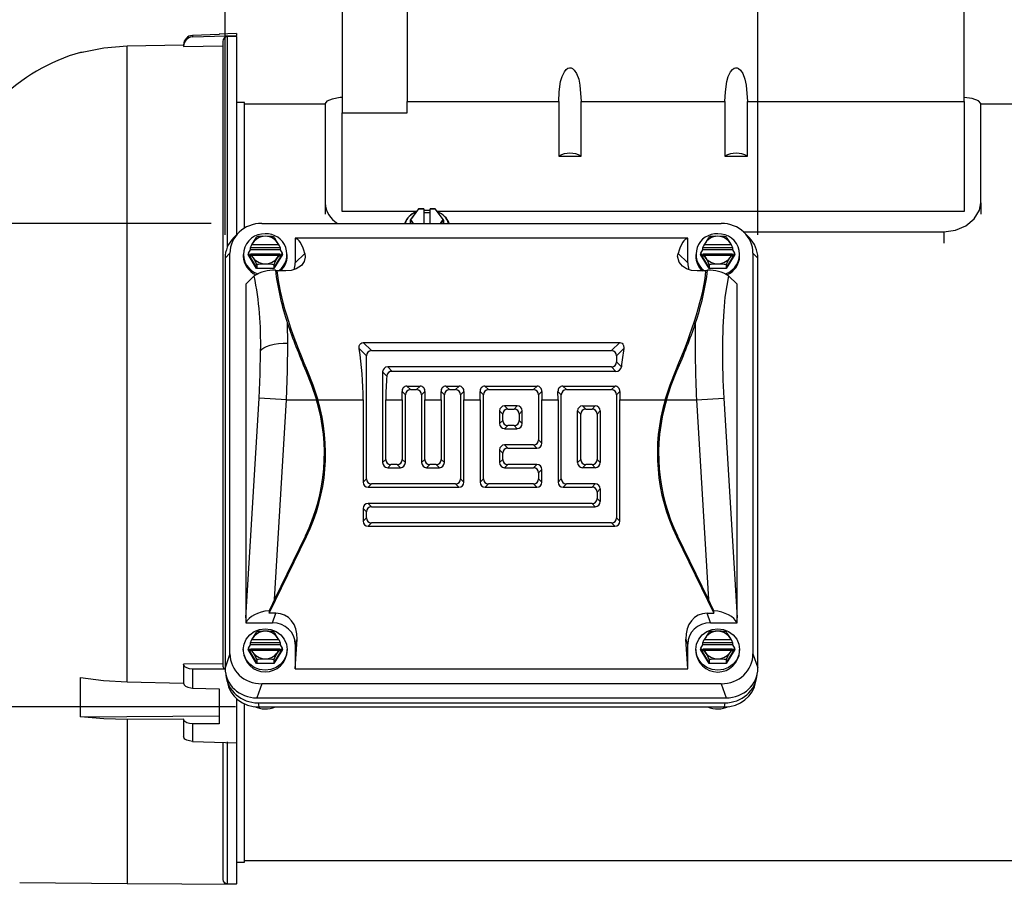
# Model space of a CAD drawing. Header units: inches. Extents: x 0 to 11, y 0 to 8.5.
# Tile 3 of 16: x 1.1 to 3.2, y 2.3 to 4.2. Entities that reach past the tile are written whole.
import ezdxf

# ---------------------------------------------------------------- set-up
doc = ezdxf.new("R2010")
doc.units = ezdxf.units.IN
doc.header["$MEASUREMENT"] = 0
doc.layers.add('DIMENSIONS', color=140, linetype='Continuous', lineweight=25)
doc.styles.add('SLDTEXTSTYLE0', font='TXT', dxfattribs={"width": 0.7})
doc.dimstyles.new('SLDDIMSTYLE0', dxfattribs={"dimtxt": 0.069444, "dimasz": 0.13, "dimexe": 0, "dimexo": 0.0625, "dimgap": 0.017361, "dimtad": 0, "dimtih": 1, "dimtoh": 1, "dimlfac": 4, "dimrnd": 1e-09, "dimzin": 12, "dimdsep": 46, "dimtxsty": 'SLDTEXTSTYLE0', "dimsah": 1, "dimcen": 0.09, "dimadec": 0, "dimazin": 3, "dimtfac": 1, "dimtofl": 0, "dimtmove": 0, "dimatfit": 3, "dimfxl": 0, "dimfrac": 2, "dimtolj": 1, "dimtzin": 12, "dimarcsym": 0})

# ---------------------------------------------------------------- blocks, each defined once
blk = doc.blocks.new('_D')
at = {"layer": 'DIMENSIONS'}
for p, q in [((1.467, 3.7316), (0.5344, 3.7316)), ((0.6594, 3.7316), (0.6594, 3.3426)), ((0.5273, 3.2163), (0.5039, 3.2163)), ((0.5039, 3.2163), (0.5039, 3.1058)), ((0.7914, 3.2163), (0.8148, 3.2163)), ((0.8148, 3.2163), (0.8148, 3.1058)), ((0.5039, 3.1058), (0.5273, 3.1058)), ((0.6594, 2.7012), (0.6594, 3.0903)), ((0.8148, 3.1058), (0.7914, 3.1058)), ((1.519, 2.7012), (0.5344, 2.7012))]:
    blk.add_line(p, q, dxfattribs=at)
for points in [[(0.6594, 3.7316), (0.6394, 3.6016), (0.6794, 3.6016)], [(0.6594, 2.7012), (0.6794, 2.8312), (0.6394, 2.8312)]]:
    blk.add_solid(points, dxfattribs=at)
at = {"layer": 'DIMENSIONS', "char_height": 0.06944, "attachment_point": 1, "style": 'SLDTEXTSTYLE0'}
for s, insert in [('4.12', (0.5562, 3.3213)), ('104.7', (0.5273, 3.1954))]:
    blk.add_mtext(s, dxfattribs=dict(at, insert=insert))
blk = doc.blocks.new('_D_4')
at = {"layer": 'DIMENSIONS'}
for p, q in [((0.9016, 3.9087), (0.9016, 5.2615)), ((4.1801, 3.3275), (4.1801, 5.2615)), ((0.9016, 5.1365), (2.3146, 5.1365)), ((2.4088, 5.1363), (2.3854, 5.1363)), ((2.3854, 5.1363), (2.3854, 5.0259)), ((2.6729, 5.1363), (2.6963, 5.1363)), ((2.6963, 5.1363), (2.6963, 5.0259)), ((4.1801, 5.1365), (2.7671, 5.1365)), ((2.3854, 5.0259), (2.4088, 5.0259)), ((2.6963, 5.0259), (2.6729, 5.0259))]:
    blk.add_line(p, q, dxfattribs=at)
for points in [[(0.9016, 5.1365), (1.0316, 5.1165), (1.0316, 5.1565)], [(4.1801, 5.1365), (4.0501, 5.1565), (4.0501, 5.1165)]]:
    blk.add_solid(points, dxfattribs=at)
at = {"layer": 'DIMENSIONS', "char_height": 0.06944, "attachment_point": 1, "style": 'SLDTEXTSTYLE0'}
for s, insert in [('13.11', (2.4088, 5.2414)), ('333.1', (2.4088, 5.1154))]:
    blk.add_mtext(s, dxfattribs=dict(at, insert=insert))
blk = doc.blocks.new('_D_5')
at = {"layer": 'DIMENSIONS'}
for p, q in [((0.9016, 3.8835), (0.9016, 5.0001)), ((1.7465, 4.6608), (1.7465, 5.0001)), ((0.9016, 4.8751), (1.1267, 4.8751)), ((1.2208, 4.8749), (1.1975, 4.8749)), ((1.1975, 4.8749), (1.1975, 4.7645)), ((1.4272, 4.8749), (1.4506, 4.8749)), ((1.4506, 4.8749), (1.4506, 4.7645)), ((1.7465, 4.8751), (1.5214, 4.8751)), ((1.1975, 4.7645), (1.2208, 4.7645)), ((1.4506, 4.7645), (1.4272, 4.7645)), ((1.7465, 4.3758), (1.7465, 4.6008))]:
    blk.add_line(p, q, dxfattribs=at)
for points in [[(0.9016, 4.8751), (1.0316, 4.8551), (1.0316, 4.8951)], [(1.7465, 4.8751), (1.6165, 4.8951), (1.6165, 4.8551)]]:
    blk.add_solid(points, dxfattribs=at)
at = {"layer": 'DIMENSIONS', "char_height": 0.06944, "attachment_point": 1, "style": 'SLDTEXTSTYLE0'}
for s, insert in [('3.38', (1.2208, 4.98)), ('85.8', (1.2208, 4.854))]:
    blk.add_mtext(s, dxfattribs=dict(at, insert=insert))
blk = doc.blocks.new('_D_7')
at = {"layer": 'DIMENSIONS'}
for p, q in [((1.497, 3.7075), (1.497, 4.7558)), ((2.6329, 3.7075), (2.6329, 4.7558)), ((1.497, 4.6308), (1.8387, 4.6308)), ((1.9329, 4.6307), (1.9095, 4.6307)), ((1.9095, 4.6307), (1.9095, 4.5202)), ((2.197, 4.6307), (2.2204, 4.6307)), ((2.2204, 4.6307), (2.2204, 4.5202)), ((2.6329, 4.6308), (2.2912, 4.6308)), ((1.9095, 4.5202), (1.9329, 4.5202)), ((2.2204, 4.5202), (2.197, 4.5202))]:
    blk.add_line(p, q, dxfattribs=at)
for points in [[(1.497, 4.6308), (1.627, 4.6108), (1.627, 4.6508)], [(2.6329, 4.6308), (2.5029, 4.6508), (2.5029, 4.6108)]]:
    blk.add_solid(points, dxfattribs=at)
at = {"layer": 'DIMENSIONS', "char_height": 0.06944, "attachment_point": 1, "style": 'SLDTEXTSTYLE0'}
for s, insert in [('4.54', (1.9618, 4.7357)), ('115.4', (1.9329, 4.6097))]:
    blk.add_mtext(s, dxfattribs=dict(at, insert=insert))

msp = doc.modelspace()

# ---------------------------------------------------------------- linework, layer by layer
for p, q in [((1.88496, 4.34986), (1.88496, 3.99099)), ((3.07246, 3.99099), (3.07246, 4.34986)), ((1.74648, 4.32581), (1.74648, 3.96694)), ((1.52165, 4.13623), (1.48425, 4.13492)), ((1.52165, 4.13623), (1.52165, 4.13194)), ((1.48425, 4.13396), (1.42746, 4.13193)), ((1.42746, 4.12878), (1.52165, 4.13194)), ((1.42746, 4.13193), (1.42746, 4.12878)), ((1.48425, 4.13492), (1.48425, 4.13396)), ((1.49212, 4.11939), (1.49212, 2.78783)), ((1.52165, 4.12995), (1.50162, 4.12928)), ((1.50162, 4.12928), (1.50162, 3.68072)), ((1.52165, 4.12995), (1.52165, 4.13194)), ((1.52165, 4.12995), (1.52165, 3.70757)), ((1.19539, 4.09609), (1.18892, 4.09597)), ((1.18892, 4.09471), (1.18892, 4.09597)), ((1.40846, 4.11154), (1.2882, 4.10934)), ((1.2882, 2.7548), (1.2882, 4.10934)), ((1.40846, 4.11222), (1.40846, 4.11057)), ((1.40846, 4.10833), (1.49212, 4.10965)), ((1.40846, 4.109), (1.40846, 4.10833)), ((1.53838, 3.98883), (1.52165, 3.98883)), ((1.53838, 3.72154), (1.53838, 3.98883)), ((1.88496, 3.99099), (2.20839, 3.99099)), ((1.88496, 3.96694), (1.88496, 3.99099)), ((2.20839, 3.99099), (2.20839, 3.87503)), ((2.25622, 3.99099), (2.56272, 3.99099)), ((2.25622, 3.87503), (2.25622, 3.99099)), ((2.56272, 3.99099), (2.56272, 3.87503)), ((2.61055, 3.87503), (2.61055, 3.99099)), ((2.61055, 3.99099), (3.07246, 3.99099)), ((3.07246, 3.99099), (3.07246, 3.75696)), ((1.71065, 3.98539), (1.53838, 3.98539)), ((1.71065, 3.98674), (1.71065, 3.77532)), ((3.10829, 3.77532), (3.10829, 3.98674)), ((3.40846, 3.98539), (3.10829, 3.98539)), ((1.74648, 3.96694), (1.88496, 3.96694)), ((1.74648, 3.75696), (1.74648, 3.96694)), ((2.20839, 3.87503), (2.25622, 3.87503)), ((2.56272, 3.87503), (2.61055, 3.87503)), ((1.71065, 3.77532), (1.71065, 3.75126)), ((1.90926, 3.76233), (1.8921, 3.73949)), ((1.89289, 3.73952), (1.91005, 3.76237)), ((1.92052, 3.76272), (1.91005, 3.76272)), ((1.91005, 3.76272), (1.91005, 3.76237)), ((1.91005, 3.76237), (1.92052, 3.76237)), ((1.92052, 3.76237), (1.92052, 3.76272)), ((1.92052, 3.76237), (1.92052, 3.73164)), ((1.94437, 3.76272), (1.9339, 3.76272)), ((1.9339, 3.76272), (1.9339, 3.76237)), ((1.9339, 3.76237), (1.94437, 3.76237)), ((1.9339, 3.73164), (1.9339, 3.76237)), ((1.94437, 3.76237), (1.94437, 3.76272)), ((1.94437, 3.76237), (1.96153, 3.73952)), ((1.96232, 3.73949), (1.94516, 3.76233)), ((3.10829, 3.77532), (3.10829, 3.75126)), ((1.90523, 3.75696), (1.74648, 3.75696)), ((1.8919, 3.7389), (1.8919, 3.73164)), ((1.89203, 3.73852), (1.8972, 3.73164)), ((1.89203, 3.73164), (1.89203, 3.73852)), ((1.89881, 3.73164), (1.89289, 3.73952)), ((1.92052, 3.75494), (1.9339, 3.75494)), ((3.07246, 3.75696), (1.94919, 3.75696)), ((1.96153, 3.73952), (1.95561, 3.73164)), ((1.95722, 3.73164), (1.96239, 3.73852)), ((1.96239, 3.73852), (1.96239, 3.73164)), ((1.96252, 3.73164), (1.96252, 3.7389)), ((1.57531, 3.73164), (2.55461, 3.73164)), ((1.52576, 3.71168), (1.51535, 3.70127)), ((2.48326, 3.69981), (1.64665, 3.69981)), ((1.64665, 3.69981), (1.64665, 3.64731)), ((2.48326, 3.64731), (2.48326, 3.69981)), ((2.60185, 3.71387), (3.02955, 3.71387)), ((2.61457, 3.70127), (2.60415, 3.71168)), ((3.02955, 3.71387), (3.02955, 3.68977)), ((1.54659, 3.66832), (1.55088, 3.6753)), ((1.55088, 3.67994), (1.61447, 3.67994)), ((1.55088, 3.6753), (1.55088, 3.67994)), ((1.61447, 3.6753), (1.55088, 3.6753)), ((1.55406, 3.68625), (1.55351, 3.6859)), ((1.55406, 3.68625), (1.61128, 3.68625)), ((1.61184, 3.6859), (1.61128, 3.68625)), ((1.61447, 3.67994), (1.61447, 3.6753)), ((1.61447, 3.6753), (1.61876, 3.66832)), ((2.51116, 3.66832), (2.51545, 3.6753)), ((2.51545, 3.67994), (2.57903, 3.67994)), ((2.51545, 3.6753), (2.51545, 3.67994)), ((2.57903, 3.6753), (2.51545, 3.6753)), ((2.51863, 3.68625), (2.51807, 3.6859)), ((2.51863, 3.68625), (2.57585, 3.68625)), ((2.57641, 3.6859), (2.57585, 3.68625)), ((2.57903, 3.67994), (2.57903, 3.6753)), ((2.57903, 3.6753), (2.58332, 3.66832)), ((1.50746, 3.66788), (1.49704, 3.65747)), ((1.49704, 3.65747), (1.49704, 2.78425)), ((1.50746, 2.81424), (1.50746, 3.66788)), ((1.53592, 3.66525), (1.53592, 3.66189)), ((1.54591, 3.66525), (1.54659, 3.66636)), ((1.54659, 3.66545), (1.54591, 3.66525)), ((1.56429, 3.63533), (1.54591, 3.66525)), ((1.54659, 3.66832), (1.54659, 3.66545)), ((1.55088, 3.66133), (1.54659, 3.66832)), ((1.54659, 3.66545), (1.56463, 3.63609)), ((1.55088, 3.66598), (1.55088, 3.66133)), ((1.6143, 3.66628), (1.55105, 3.66628)), ((1.55351, 3.66338), (1.55406, 3.66304)), ((1.61128, 3.66304), (1.55406, 3.66304)), ((1.60071, 3.63609), (1.61876, 3.66545)), ((1.61944, 3.66525), (1.60106, 3.63533)), ((1.61128, 3.66304), (1.61184, 3.66338)), ((1.61876, 3.66832), (1.61447, 3.66133)), ((1.61447, 3.66133), (1.61447, 3.66598)), ((1.61876, 3.66832), (1.61876, 3.66545)), ((1.61876, 3.66636), (1.61944, 3.66525)), ((1.61876, 3.66545), (1.61944, 3.66525)), ((1.62942, 3.66189), (1.62942, 3.66525)), ((1.64665, 3.64731), (1.66707, 3.66774)), ((2.48326, 3.64731), (2.46284, 3.66774)), ((2.50049, 3.66525), (2.50049, 3.66189)), ((2.51047, 3.66525), (2.51116, 3.66636)), ((2.51116, 3.66545), (2.51047, 3.66525)), ((2.52886, 3.63533), (2.51047, 3.66525)), ((2.51116, 3.66832), (2.51116, 3.66545)), ((2.51545, 3.66133), (2.51116, 3.66832)), ((2.51116, 3.66545), (2.5292, 3.63609)), ((2.51545, 3.66598), (2.51545, 3.66133)), ((2.57886, 3.66628), (2.51562, 3.66628)), ((2.51807, 3.66338), (2.51863, 3.66304)), ((2.57585, 3.66304), (2.51863, 3.66304)), ((2.56528, 3.63609), (2.58332, 3.66545)), ((2.58401, 3.66525), (2.56562, 3.63533)), ((2.57585, 3.66304), (2.57641, 3.66338)), ((2.58332, 3.66832), (2.57903, 3.66133)), ((2.57903, 3.66133), (2.57903, 3.66598)), ((2.58332, 3.66832), (2.58332, 3.66545)), ((2.58332, 3.66636), (2.58401, 3.66525)), ((2.58332, 3.66545), (2.58401, 3.66525)), ((2.59399, 3.66189), (2.59399, 3.66525)), ((2.62246, 3.66788), (2.62246, 2.81424)), ((2.62246, 3.66788), (2.63287, 3.65747)), ((2.63287, 2.78425), (2.63287, 3.65747)), ((1.56463, 3.63609), (1.56429, 3.63533)), ((1.60106, 3.63533), (1.56429, 3.63533)), ((1.56463, 3.6436), (1.56463, 3.63609)), ((1.56463, 3.63609), (1.60071, 3.63609)), ((1.60071, 3.6436), (1.60071, 3.63609)), ((1.60071, 3.63609), (1.60106, 3.63533)), ((1.60762, 3.63025), (1.60415, 3.63185)), ((2.52576, 3.63185), (2.52229, 3.63025)), ((2.5292, 3.63609), (2.52886, 3.63533)), ((2.56562, 3.63533), (2.52886, 3.63533)), ((2.5292, 3.6436), (2.5292, 3.63609)), ((2.5292, 3.63609), (2.56528, 3.63609)), ((2.56528, 3.6436), (2.56528, 3.63609)), ((2.56528, 3.63609), (2.56562, 3.63533)), ((1.55931, 3.61974), (1.54133, 3.60177)), ((1.62667, 3.63025), (1.60762, 3.63025)), ((2.52229, 3.63025), (2.50324, 3.63025)), ((2.58858, 3.60177), (2.5706, 3.61974)), ((1.54133, 3.60177), (1.54133, 2.89105)), ((2.58858, 2.89105), (2.58858, 3.60177)), ((1.63085, 3.47667), (1.63043, 3.51806)), ((1.78308, 3.46487), (1.79828, 3.44967)), ((1.79164, 3.47771), (1.80898, 3.46037)), ((1.79164, 3.47771), (2.33827, 3.47771)), ((2.33827, 3.47771), (2.32093, 3.46037)), ((2.34683, 3.46487), (2.33164, 3.44967)), ((1.79828, 3.18706), (1.79828, 3.44967)), ((1.80898, 3.46037), (2.32093, 3.46037)), ((2.33164, 3.44967), (2.33164, 3.4364)), ((1.84365, 3.4257), (1.85306, 3.41629)), ((2.32093, 3.4257), (1.84365, 3.4257)), ((2.32093, 3.4257), (2.33034, 3.41629)), ((2.34193, 3.42611), (2.33164, 3.4364)), ((1.67193, 3.41837), (1.66947, 3.41717)), ((1.84159, 3.40635), (1.83295, 3.415)), ((1.83295, 3.415), (1.83295, 3.22173)), ((2.33034, 3.41629), (1.85306, 3.41629)), ((2.45798, 3.41837), (2.46044, 3.41717)), ((1.88463, 3.38472), (1.89209, 3.37726)), ((1.88463, 3.38472), (1.91282, 3.38472)), ((1.91282, 3.38472), (1.90536, 3.37726)), ((1.96775, 3.38472), (1.97521, 3.37726)), ((1.96775, 3.38472), (1.99594, 3.38472)), ((1.99594, 3.38472), (1.98847, 3.37726)), ((2.05086, 3.38472), (2.05832, 3.37726)), ((2.05086, 3.38472), (2.16217, 3.38472)), ((2.16217, 3.38472), (2.1547, 3.37726)), ((2.21709, 3.38472), (2.22455, 3.37726)), ((2.21709, 3.38472), (2.3284, 3.38472)), ((2.3284, 3.38472), (2.32093, 3.37726)), ((1.54133, 2.89105), (1.56955, 3.35899)), ((1.62771, 3.35548), (1.56955, 3.35899)), ((1.87451, 3.35548), (1.87428, 3.37366)), ((1.87428, 3.37366), (1.88139, 3.36655)), ((1.88139, 3.22173), (1.88139, 3.36655)), ((1.89209, 3.37726), (1.90536, 3.37726)), ((1.92317, 3.37366), (1.91606, 3.36655)), ((1.91606, 3.36655), (1.91606, 3.22173)), ((1.92317, 3.37366), (1.92295, 3.35548)), ((1.95762, 3.35548), (1.9574, 3.37366)), ((1.9574, 3.37366), (1.96451, 3.36655)), ((1.96451, 3.22173), (1.96451, 3.36655)), ((1.97521, 3.37726), (1.98847, 3.37726)), ((2.00629, 3.37366), (1.99918, 3.36655)), ((1.99918, 3.36655), (1.99918, 3.18706)), ((2.00629, 3.37366), (2.00606, 3.35548)), ((2.04051, 3.37366), (2.04762, 3.36655)), ((2.04074, 3.35548), (2.04051, 3.37366)), ((2.04762, 3.18706), (2.04762, 3.36655)), ((2.05832, 3.37726), (2.1547, 3.37726)), ((2.17252, 3.37366), (2.16541, 3.36655)), ((2.16541, 3.36655), (2.16541, 3.27017)), ((2.17252, 3.37366), (2.17229, 3.35548)), ((2.20696, 3.35548), (2.20674, 3.37366)), ((2.20674, 3.37366), (2.21385, 3.36655)), ((2.21385, 3.18706), (2.21385, 3.36655)), ((2.22455, 3.37726), (2.32093, 3.37726)), ((2.33874, 3.37366), (2.33164, 3.36655)), ((2.33164, 3.36655), (2.33164, 3.10395)), ((2.33874, 3.37366), (2.33852, 3.35548)), ((2.5022, 3.35548), (2.56036, 3.35899)), ((2.56036, 3.35899), (2.58858, 2.89105)), ((1.60205, 2.93003), (1.62771, 3.35548)), ((1.62771, 3.35548), (1.69198, 3.35548)), ((1.69473, 3.35548), (1.79139, 3.35548)), ((1.79139, 3.35548), (1.79139, 3.18018)), ((1.83983, 3.22862), (1.83983, 3.35548)), ((1.83983, 3.35548), (1.87451, 3.35548)), ((1.87451, 3.35548), (1.87451, 3.22862)), ((1.92295, 3.22862), (1.92295, 3.35548)), ((1.92295, 3.35548), (1.95762, 3.35548)), ((1.95762, 3.35548), (1.95762, 3.22862)), ((2.00606, 3.18018), (2.00606, 3.35548)), ((2.00606, 3.35548), (2.04074, 3.35548)), ((2.04074, 3.35548), (2.04074, 3.18018)), ((2.093, 3.34258), (2.09988, 3.3357)), ((2.12003, 3.34258), (2.093, 3.34258)), ((2.11315, 3.3357), (2.12003, 3.34258)), ((2.17229, 3.26329), (2.17229, 3.35548)), ((2.17229, 3.35548), (2.20696, 3.35548)), ((2.20696, 3.35548), (2.20696, 3.18018)), ((2.25923, 3.34258), (2.28626, 3.34258)), ((2.25923, 3.34258), (2.26611, 3.3357)), ((2.27937, 3.3357), (2.28626, 3.34258)), ((2.33852, 3.09706), (2.33852, 3.35548)), ((2.33852, 3.35548), (2.43518, 3.35548)), ((2.43793, 3.35548), (2.5022, 3.35548)), ((2.5022, 3.35548), (2.52786, 2.93003)), ((2.08229, 3.33188), (2.08229, 3.30485)), ((2.08918, 3.325), (2.08229, 3.33188)), ((2.08918, 3.31173), (2.08918, 3.325)), ((2.09988, 3.3357), (2.11315, 3.3357)), ((2.13073, 3.33188), (2.12385, 3.325)), ((2.12385, 3.325), (2.12385, 3.31173)), ((2.13073, 3.30485), (2.13073, 3.33188)), ((2.24852, 3.22173), (2.24852, 3.33188)), ((2.25541, 3.325), (2.24852, 3.33188)), ((2.25541, 3.22862), (2.25541, 3.325)), ((2.26611, 3.3357), (2.27937, 3.3357)), ((2.29696, 3.33188), (2.29008, 3.325)), ((2.29008, 3.325), (2.29008, 3.22862)), ((2.29696, 3.33188), (2.29696, 3.22173)), ((2.08229, 3.30485), (2.08918, 3.31173)), ((2.09988, 3.30103), (2.093, 3.29414)), ((2.11315, 3.30103), (2.09988, 3.30103)), ((2.12003, 3.29414), (2.11315, 3.30103)), ((2.12385, 3.31173), (2.13073, 3.30485)), ((2.093, 3.29414), (2.12003, 3.29414)), ((2.093, 3.25947), (2.09988, 3.25259)), ((2.1547, 3.25947), (2.093, 3.25947)), ((2.1547, 3.25947), (2.16159, 3.25259)), ((2.16541, 3.27017), (2.17229, 3.26329)), ((2.08229, 3.24877), (2.08229, 3.22173)), ((2.08918, 3.24188), (2.08229, 3.24877)), ((2.08918, 3.22862), (2.08918, 3.24188)), ((2.09988, 3.25259), (2.16159, 3.25259)), ((1.83295, 3.22173), (1.83983, 3.22862)), ((1.85054, 3.21791), (1.84365, 3.21103)), ((1.8638, 3.21791), (1.85054, 3.21791)), ((1.87069, 3.21103), (1.8638, 3.21791)), ((1.87451, 3.22862), (1.88139, 3.22173)), ((1.91606, 3.22173), (1.92295, 3.22862)), ((1.93365, 3.21791), (1.92677, 3.21103)), ((1.94692, 3.21791), (1.93365, 3.21791)), ((1.9538, 3.21103), (1.94692, 3.21791)), ((1.95762, 3.22862), (1.96451, 3.22173)), ((2.08229, 3.22173), (2.08918, 3.22862)), ((2.09988, 3.21791), (2.093, 3.21103)), ((2.16159, 3.21791), (2.09988, 3.21791)), ((2.1547, 3.21103), (2.16159, 3.21791)), ((2.24852, 3.22173), (2.25541, 3.22862)), ((2.26611, 3.21791), (2.25923, 3.21103)), ((2.27937, 3.21791), (2.26611, 3.21791)), ((2.28626, 3.21103), (2.27937, 3.21791)), ((2.29008, 3.22862), (2.29696, 3.22173)), ((1.84365, 3.21103), (1.87069, 3.21103)), ((1.92677, 3.21103), (1.9538, 3.21103)), ((2.093, 3.21103), (2.1547, 3.21103)), ((2.16541, 3.20032), (2.17229, 3.20721)), ((2.16541, 3.20032), (2.16541, 3.18706)), ((2.17229, 3.18018), (2.17229, 3.20721)), ((2.28626, 3.21103), (2.25923, 3.21103)), ((1.79139, 3.18018), (1.79828, 3.18706)), ((1.80898, 3.17636), (1.8021, 3.16947)), ((1.98847, 3.17636), (1.80898, 3.17636)), ((1.98847, 3.17636), (1.99536, 3.16947)), ((1.99918, 3.18706), (2.00606, 3.18018)), ((2.04074, 3.18018), (2.04762, 3.18706)), ((2.05832, 3.17636), (2.05144, 3.16947)), ((2.1547, 3.17636), (2.05832, 3.17636)), ((2.1547, 3.17636), (2.16159, 3.16947)), ((2.16541, 3.18706), (2.17229, 3.18018)), ((2.20696, 3.18018), (2.21385, 3.18706)), ((2.22455, 3.17636), (2.21767, 3.16947)), ((2.28626, 3.17636), (2.22455, 3.17636)), ((2.27937, 3.16947), (2.28626, 3.17636)), ((1.8021, 3.16947), (1.99536, 3.16947)), ((2.05144, 3.16947), (2.16159, 3.16947)), ((2.21767, 3.16947), (2.27937, 3.16947)), ((2.29696, 3.16565), (2.29008, 3.15877)), ((2.29008, 3.15877), (2.29008, 3.1455)), ((2.29696, 3.16565), (2.29696, 3.13862)), ((1.80898, 3.12791), (1.8021, 3.1348)), ((2.27937, 3.1348), (1.8021, 3.1348)), ((1.80898, 3.12791), (2.28626, 3.12791)), ((2.28626, 3.12791), (2.27937, 3.1348)), ((2.29008, 3.1455), (2.29696, 3.13862)), ((1.79828, 3.11721), (1.79139, 3.12409)), ((1.79139, 3.12409), (1.79139, 3.09706)), ((1.79828, 3.10395), (1.79828, 3.11721)), ((1.79828, 3.10395), (1.79139, 3.09706)), ((1.80898, 3.09324), (1.8021, 3.08636)), ((1.8021, 3.08636), (2.32782, 3.08636)), ((2.32093, 3.09324), (1.80898, 3.09324)), ((2.32093, 3.09324), (2.32782, 3.08636)), ((2.33164, 3.10395), (2.33852, 3.09706)), ((1.66817, 3.06558), (1.60205, 2.93003)), ((1.66817, 3.06558), (1.67054, 3.06443)), ((2.45937, 3.06443), (2.46174, 3.06558)), ((2.52786, 2.93003), (2.46174, 3.06558)), ((1.59081, 2.90095), (1.67054, 3.06443)), ((2.45937, 3.06443), (2.5391, 2.90095)), ((1.59066, 2.90615), (1.59081, 2.90095)), ((1.60534, 2.90095), (1.59081, 2.90095)), ((1.59818, 2.88035), (1.60534, 2.90095)), ((2.52457, 2.90095), (2.5391, 2.90095)), ((2.53173, 2.88035), (2.52457, 2.90095)), ((2.5391, 2.90095), (2.53925, 2.90615)), ((1.54147, 2.88035), (1.59818, 2.88035)), ((2.53173, 2.88035), (2.58844, 2.88035)), ((1.55088, 2.83829), (1.61447, 2.83829)), ((1.55088, 2.83365), (1.55088, 2.83829)), ((1.55406, 2.8446), (1.55351, 2.84425)), ((1.55406, 2.8446), (1.61128, 2.8446)), ((1.61184, 2.84425), (1.61128, 2.8446)), ((1.61447, 2.83829), (1.61447, 2.83365)), ((1.64665, 2.78231), (1.65048, 2.84584)), ((1.64665, 2.83481), (1.65048, 2.84584)), ((1.64665, 2.83481), (1.64665, 2.78231)), ((2.48326, 2.78231), (2.47943, 2.84584)), ((2.48326, 2.83481), (2.47943, 2.84584)), ((2.48326, 2.78231), (2.48326, 2.83481)), ((2.51545, 2.83829), (2.57903, 2.83829)), ((2.51545, 2.83365), (2.51545, 2.83829)), ((2.51863, 2.8446), (2.51807, 2.84425)), ((2.51863, 2.8446), (2.57585, 2.8446)), ((2.57641, 2.84425), (2.57585, 2.8446)), ((2.57903, 2.83829), (2.57903, 2.83365)), ((1.50746, 2.81424), (1.49704, 2.78425)), ((1.53592, 2.8236), (1.53592, 2.82023)), ((1.54591, 2.8236), (1.54659, 2.82471)), ((1.54659, 2.8238), (1.54591, 2.8236)), ((1.56429, 2.79368), (1.54591, 2.8236)), ((1.54659, 2.82666), (1.55088, 2.83365)), ((1.54659, 2.82666), (1.54659, 2.8238)), ((1.55088, 2.81968), (1.54659, 2.82666)), ((1.54659, 2.8238), (1.56463, 2.79444)), ((1.61447, 2.83365), (1.55088, 2.83365)), ((1.55088, 2.82432), (1.55088, 2.81968)), ((1.6143, 2.82462), (1.55105, 2.82462)), ((1.55351, 2.82172), (1.55406, 2.82138)), ((1.61128, 2.82138), (1.55406, 2.82138)), ((1.60071, 2.79444), (1.61876, 2.8238)), ((1.61944, 2.8236), (1.60106, 2.79368)), ((1.61128, 2.82138), (1.61184, 2.82172)), ((1.61447, 2.83365), (1.61876, 2.82666)), ((1.61876, 2.82666), (1.61447, 2.81968)), ((1.61447, 2.81968), (1.61447, 2.82432)), ((1.61876, 2.82666), (1.61876, 2.8238)), ((1.61876, 2.82471), (1.61944, 2.8236)), ((1.61876, 2.8238), (1.61944, 2.8236)), ((1.62942, 2.82023), (1.62942, 2.8236)), ((2.50049, 2.8236), (2.50049, 2.82023)), ((2.51047, 2.8236), (2.51116, 2.82471)), ((2.51116, 2.8238), (2.51047, 2.8236)), ((2.52886, 2.79368), (2.51047, 2.8236)), ((2.51116, 2.82666), (2.51545, 2.83365)), ((2.51116, 2.82666), (2.51116, 2.8238)), ((2.51545, 2.81968), (2.51116, 2.82666)), ((2.51116, 2.8238), (2.5292, 2.79444)), ((2.57903, 2.83365), (2.51545, 2.83365)), ((2.51545, 2.82432), (2.51545, 2.81968)), ((2.57886, 2.82462), (2.51562, 2.82462)), ((2.51807, 2.82172), (2.51863, 2.82138)), ((2.57585, 2.82138), (2.51863, 2.82138)), ((2.56528, 2.79444), (2.58332, 2.8238)), ((2.58401, 2.8236), (2.56562, 2.79368)), ((2.57585, 2.82138), (2.57641, 2.82172)), ((2.57903, 2.83365), (2.58332, 2.82666)), ((2.58332, 2.82666), (2.57903, 2.81968)), ((2.57903, 2.81968), (2.57903, 2.82432)), ((2.58332, 2.82666), (2.58332, 2.8238)), ((2.58332, 2.82471), (2.58401, 2.8236)), ((2.58332, 2.8238), (2.58401, 2.8236)), ((2.59399, 2.82023), (2.59399, 2.8236)), ((2.62246, 2.81424), (2.63287, 2.78425)), ((1.49212, 2.79291), (1.40846, 2.79234)), ((1.40846, 2.79234), (1.40846, 2.79199)), ((1.40846, 2.79199), (1.40846, 2.75154)), ((1.56463, 2.79444), (1.56429, 2.79368)), ((1.60106, 2.79368), (1.56429, 2.79368)), ((1.56463, 2.80194), (1.56463, 2.79444)), ((1.56463, 2.79444), (1.60071, 2.79444)), ((1.60071, 2.80194), (1.60071, 2.79444)), ((1.60071, 2.79444), (1.60106, 2.79368)), ((2.5292, 2.79444), (2.52886, 2.79368)), ((2.56562, 2.79368), (2.52886, 2.79368)), ((2.5292, 2.80194), (2.5292, 2.79444)), ((2.5292, 2.79444), (2.56528, 2.79444)), ((2.56528, 2.80194), (2.56528, 2.79444)), ((2.56528, 2.79444), (2.56562, 2.79368)), ((1.42746, 2.78194), (1.42746, 2.7414)), ((1.49761, 2.78177), (1.42746, 2.78194)), ((1.64665, 2.78231), (2.48326, 2.78231)), ((1.18892, 2.68026), (1.18892, 2.76362)), ((1.2882, 2.7548), (1.40846, 2.75188)), ((1.49957, 2.76375), (1.50111, 2.7551)), ((1.57531, 2.75048), (1.56489, 2.72049)), ((2.55461, 2.75048), (1.57531, 2.75048)), ((2.55461, 2.75048), (2.56502, 2.72049)), ((2.6288, 2.7551), (2.63035, 2.76375)), ((1.42746, 2.7414), (1.48425, 2.73953)), ((1.48425, 2.73953), (1.48425, 2.66511)), ((1.52165, 2.71889), (1.52165, 2.62494)), ((1.53838, 2.37023), (1.53838, 2.70792)), ((1.56489, 2.72049), (2.56502, 2.72049)), ((1.56741, 2.70984), (1.56896, 2.7012)), ((1.56741, 2.70984), (2.5625, 2.70984)), ((2.5625, 2.70984), (2.56095, 2.7012)), ((1.56896, 2.7012), (2.56095, 2.7012)), ((1.18892, 2.68026), (1.48425, 2.68202)), ((1.40846, 2.67517), (1.2882, 2.67445)), ((1.2882, 2.67445), (1.2882, 2.32527)), ((1.40846, 2.67483), (1.40846, 2.67517)), ((1.40846, 2.67483), (1.40846, 2.6376)), ((1.42746, 2.66526), (1.42746, 2.62787)), ((1.48425, 2.66511), (1.42746, 2.66526)), ((1.42746, 2.62787), (1.52165, 2.62494)), ((1.49212, 2.62586), (1.49212, 2.33377)), ((1.50162, 2.62651), (1.50162, 2.32496)), ((1.52165, 2.62589), (1.52165, 2.32426)), ((1.53838, 2.37367), (3.40846, 2.37367)), ((1.52165, 2.37023), (1.53838, 2.37023)), ((1.05921, 2.32727), (1.2882, 2.32527)), ((1.2882, 2.32527), (1.52165, 2.32323)), ((1.50162, 2.32496), (1.52165, 2.32426)), ((1.52165, 2.32323), (1.50162, 2.32393))]:
    msp.add_line(p, q)
at = {"flags": 128}
for points in [[(1.2882, 4.10934), (1.2385, 4.10526), (1.18892, 4.09471)], [(2.20839, 3.99099), (2.2092, 4.01198), (2.21241, 4.03363), (2.21544, 4.04455), (2.22042, 4.05484), (2.22415, 4.05938), (2.2279, 4.06202), (2.23113, 4.06298), (2.23452, 4.0628), (2.23744, 4.06164), (2.24144, 4.0584), (2.24655, 4.05069), (2.25099, 4.03871), (2.25359, 4.02638), (2.25622, 3.99099)], [(2.56272, 3.99099), (2.56357, 4.01176), (2.56674, 4.03363), (2.56975, 4.04436), (2.57475, 4.05484), (2.57848, 4.05938), (2.58223, 4.06202), (2.58546, 4.06298), (2.58885, 4.0628), (2.59177, 4.06164), (2.59577, 4.0584), (2.60088, 4.05069), (2.60524, 4.03884), (2.60792, 4.02638), (2.61055, 3.99099)], [(1.74648, 4.0001), (1.74258, 3.99978), (1.72497, 3.99658), (1.71359, 3.99169), (1.71065, 3.98674)], [(3.10829, 3.98674), (3.10349, 3.99293), (3.08964, 3.99762), (3.07246, 4.00003)], [(1.92052, 3.75968), (1.92721, 3.76003), (1.9339, 3.75968)], [(1.92052, 3.75892), (1.92721, 3.7599), (1.9339, 3.75892)], [(3.02955, 3.71387), (3.05437, 3.7172), (3.07636, 3.72654), (3.09397, 3.74095), (3.10535, 3.75945), (3.10829, 3.77532)], [(1.56463, 3.70233), (1.56455, 3.7025), (1.56435, 3.70243), (1.56383, 3.70193), (1.56271, 3.7005), (1.5592, 3.69514), (1.55351, 3.6859)], [(1.60071, 3.70233), (1.60056, 3.70262), (1.60015, 3.70288), (1.59912, 3.70323), (1.59688, 3.70362), (1.58985, 3.70398), (1.57734, 3.704), (1.57311, 3.70393), (1.56856, 3.70363), (1.56697, 3.70339), (1.56557, 3.70304), (1.56496, 3.70275), (1.56464, 3.70242), (1.56463, 3.70233)], [(1.61184, 3.6859), (1.60692, 3.6939), (1.60314, 3.69977), (1.60221, 3.70106), (1.60137, 3.70209), (1.60099, 3.70243), (1.60075, 3.70247), (1.60071, 3.70233)], [(2.5292, 3.70233), (2.52912, 3.7025), (2.52892, 3.70243), (2.5284, 3.70193), (2.52728, 3.7005), (2.52377, 3.69514), (2.51807, 3.6859)], [(2.56528, 3.70233), (2.56513, 3.70262), (2.56472, 3.70288), (2.56369, 3.70323), (2.56145, 3.70362), (2.55442, 3.70398), (2.54191, 3.704), (2.53768, 3.70393), (2.53312, 3.70363), (2.53153, 3.70339), (2.53013, 3.70304), (2.52952, 3.70275), (2.52921, 3.70242), (2.5292, 3.70233)], [(2.57641, 3.6859), (2.57148, 3.6939), (2.56771, 3.69977), (2.56678, 3.70106), (2.56593, 3.70209), (2.56555, 3.70243), (2.56532, 3.70247), (2.56528, 3.70233)], [(1.66707, 3.66774), (1.66805, 3.65948), (1.66571, 3.65047), (1.65961, 3.64207), (1.6486, 3.63471), (1.63796, 3.63134), (1.62667, 3.63025)], [(2.50324, 3.63025), (2.49126, 3.63148), (2.48067, 3.63501), (2.47246, 3.64014), (2.46495, 3.64901), (2.46186, 3.66207), (2.46284, 3.66774)], [(1.56463, 3.6436), (1.56478, 3.64389), (1.56519, 3.64415), (1.56622, 3.6445), (1.56846, 3.64488), (1.57549, 3.64525), (1.588, 3.64527), (1.59224, 3.6452), (1.59679, 3.6449), (1.59838, 3.64466), (1.59978, 3.64431), (1.60039, 3.64402), (1.6007, 3.64369), (1.60071, 3.6436)], [(2.5292, 3.6436), (2.52935, 3.64389), (2.52976, 3.64415), (2.53079, 3.6445), (2.53303, 3.64488), (2.54006, 3.64525), (2.55257, 3.64527), (2.5568, 3.6452), (2.56136, 3.6449), (2.56295, 3.64466), (2.56434, 3.64431), (2.56496, 3.64402), (2.56527, 3.64369), (2.56528, 3.6436)], [(2.5706, 3.61974), (2.56638, 3.59942), (2.56281, 3.57424), (2.56004, 3.54458), (2.55818, 3.51111), (2.55729, 3.47471), (2.5574, 3.43648), (2.55845, 3.39754), (2.56036, 3.35899)], [(1.57269, 3.45998), (1.57536, 3.46338), (1.57971, 3.46657), (1.58561, 3.46945), (1.59289, 3.47194), (1.60132, 3.47396), (1.61065, 3.47545), (1.6206, 3.47636), (1.63085, 3.47667)], [(1.62771, 3.35548), (1.63007, 3.41732), (1.63085, 3.47667)], [(1.78308, 3.46487), (1.78317, 3.47052), (1.78435, 3.47363), (1.78613, 3.47578), (1.78862, 3.47721), (1.79117, 3.4777), (1.79164, 3.47771)], [(2.33827, 3.47771), (2.34098, 3.47732), (2.3434, 3.47609), (2.34514, 3.47429), (2.34656, 3.47125), (2.34701, 3.46651), (2.34683, 3.46487)], [(1.56955, 3.35899), (1.5719, 3.41026), (1.57269, 3.45998)], [(1.66947, 3.41717), (1.68156, 3.38692), (1.69198, 3.35548)], [(1.67193, 3.41837), (1.68418, 3.38755), (1.69473, 3.35548)], [(2.43518, 3.35548), (2.44561, 3.38721), (2.45798, 3.41837)], [(2.43793, 3.35548), (2.44824, 3.38661), (2.46044, 3.41717)], [(1.58267, 2.86753), (1.59477, 2.86603), (1.60605, 2.86165), (1.61573, 2.85466), (1.62316, 2.84557), (1.62783, 2.83497), (1.62942, 2.8236), (1.62783, 2.81223), (1.62316, 2.80163), (1.61573, 2.79253), (1.60605, 2.78555), (1.59477, 2.78116), (1.58267, 2.77967), (1.57057, 2.78116), (1.5593, 2.78555), (1.54961, 2.79253), (1.54218, 2.80163), (1.53751, 2.81223), (1.53592, 2.8236), (1.53751, 2.83497), (1.54218, 2.84557), (1.54961, 2.85466), (1.5593, 2.86165), (1.57057, 2.86603), (1.58267, 2.86753)], [(1.56463, 2.86067), (1.56455, 2.86084), (1.56435, 2.86077), (1.56383, 2.86028), (1.56271, 2.85884), (1.5592, 2.85349), (1.55351, 2.84425)], [(1.60071, 2.86067), (1.60056, 2.86097), (1.60015, 2.86123), (1.59912, 2.86158), (1.59688, 2.86196), (1.58985, 2.86233), (1.57734, 2.86235), (1.57311, 2.86227), (1.56856, 2.86197), (1.56697, 2.86174), (1.56557, 2.86138), (1.56496, 2.8611), (1.56464, 2.86076), (1.56463, 2.86067)], [(1.61184, 2.84425), (1.60692, 2.85225), (1.60314, 2.85811), (1.60221, 2.85941), (1.60137, 2.86044), (1.60099, 2.86078), (1.60075, 2.86082), (1.60071, 2.86067)], [(2.54724, 2.86753), (2.55934, 2.86603), (2.57062, 2.86165), (2.5803, 2.85466), (2.58773, 2.84557), (2.5924, 2.83497), (2.59399, 2.8236), (2.5924, 2.81223), (2.58773, 2.80163), (2.5803, 2.79253), (2.57062, 2.78555), (2.55934, 2.78116), (2.54724, 2.77967), (2.53514, 2.78116), (2.52386, 2.78555), (2.51418, 2.79253), (2.50675, 2.80163), (2.50208, 2.81223), (2.50049, 2.8236), (2.50208, 2.83497), (2.50675, 2.84557), (2.51418, 2.85466), (2.52386, 2.86165), (2.53514, 2.86603), (2.54724, 2.86753)], [(2.5292, 2.86067), (2.52912, 2.86084), (2.52892, 2.86077), (2.5284, 2.86028), (2.52728, 2.85884), (2.52377, 2.85349), (2.51807, 2.84425)], [(2.56528, 2.86067), (2.56513, 2.86097), (2.56472, 2.86123), (2.56369, 2.86158), (2.56145, 2.86196), (2.55442, 2.86233), (2.54191, 2.86235), (2.53768, 2.86227), (2.53312, 2.86197), (2.53153, 2.86174), (2.53013, 2.86138), (2.52952, 2.8611), (2.52921, 2.86076), (2.5292, 2.86067)], [(2.57641, 2.84425), (2.57148, 2.85225), (2.56771, 2.85811), (2.56678, 2.85941), (2.56593, 2.86044), (2.56555, 2.86078), (2.56532, 2.86082), (2.56528, 2.86067)], [(1.42746, 2.78194), (1.42102, 2.78253), (1.41539, 2.78421), (1.41117, 2.78678), (1.40883, 2.78999), (1.40846, 2.79199)], [(1.56463, 2.80194), (1.56478, 2.80224), (1.56519, 2.8025), (1.56622, 2.80285), (1.56846, 2.80323), (1.57549, 2.8036), (1.588, 2.80362), (1.59224, 2.80354), (1.59679, 2.80324), (1.59838, 2.80301), (1.59978, 2.80265), (1.60039, 2.80237), (1.6007, 2.80203), (1.60071, 2.80194)], [(2.5292, 2.80194), (2.52935, 2.80224), (2.52976, 2.8025), (2.53079, 2.80285), (2.53303, 2.80323), (2.54006, 2.8036), (2.55257, 2.80362), (2.5568, 2.80354), (2.56136, 2.80324), (2.56295, 2.80301), (2.56434, 2.80265), (2.56496, 2.80237), (2.56527, 2.80203), (2.56528, 2.80194)], [(1.18892, 2.76362), (1.23768, 2.75766), (1.2882, 2.7548)], [(1.40846, 2.75154), (1.40957, 2.74826), (1.41278, 2.74532), (1.41773, 2.74304), (1.42386, 2.74169), (1.42746, 2.7414)], [(1.2882, 2.67445), (1.2385, 2.67574), (1.18892, 2.68026)], [(1.42746, 2.66526), (1.42099, 2.66584), (1.41532, 2.66745), (1.4111, 2.66994), (1.4088, 2.67301), (1.40846, 2.67483)], [(1.42746, 2.62787), (1.42102, 2.6286), (1.41539, 2.63029), (1.41117, 2.63277), (1.40883, 2.63576), (1.40846, 2.6376)], [(1.50162, 2.32496), (1.50161, 2.32419), (1.50162, 2.32393)]]:
    msp.add_lwpolyline(points, dxfattribs=at)
for centre, radius, start, end in [((1.42818, 4.11222), 0.01972, 92.08926, 180.01854), ((1.42819, 4.10906), 0.01973, 92.13519, 180.17204), ((1.50199, 4.11942), 0.00987, 92.13816, 180.17357), ((1.29507, 3.71685), 0.3937, 105.64219, 135.34987), ((2.23231, 3.8317), 0.04949, 61.10504, 118.89496), ((2.58664, 3.8317), 0.04949, 61.10504, 118.89496), ((1.76197, 3.77627), 0.05132, 181.05627, 240.39914), ((1.91005, 3.76174), 0.000984, 90, 143.08455), ((1.90968, 3.76182), 0.000664, 56.40773, 129.20354), ((1.94437, 3.76174), 0.000984, 36.91545, 90), ((1.94474, 3.76182), 0.000664, 50.79646, 123.59227), ((1.91851, 3.7163), 0.04187, 109.71531, 158.50293), ((1.91372, 3.72283), 0.03372, 106.88655, 164.84686), ((1.89289, 3.7389), 0.000984, 143.08455, 180), ((1.89253, 3.7389), 0.000629, 180.64818, 217.79436), ((1.89336, 3.73826), 0.00134, 110.38504, 169.17517), ((1.89252, 3.73897), 0.000664, 56.40773, 129.20354), ((1.93658, 3.71699), 0.041, 20.94465, 70.83711), ((1.94145, 3.72355), 0.03282, 14.27502, 73.99157), ((1.9619, 3.73897), 0.000664, 50.79646, 123.59227), ((1.96106, 3.73826), 0.00134, 10.82483, 69.61496), ((1.96153, 3.7389), 0.000984, 0, 36.91545), ((1.96189, 3.7389), 0.000629, 322.20564, 359.35182), ((1.58025, 3.66553), 0.04372, 86.82241, 252.65532), ((1.58267, 3.67215), 0.0319, 26.24064, 153.75936), ((1.58524, 3.66558), 0.04368, 306.03091, 93.36468), ((2.54468, 3.66558), 0.04368, 86.63532, 233.96909), ((2.54724, 3.67215), 0.0319, 26.24064, 153.75936), ((2.54984, 3.66557), 0.0437, 288.0746, 93.41832), ((1.57988, 3.66263), 0.04397, 180.97311, 247.16372), ((1.50593, 3.62361), 0.06201, 18.80314, 39.89274), ((1.58267, 3.67714), 0.0319, 206.24064, 333.75936), ((1.67896, 3.61262), 0.08415, 142.90216, 158.40196), ((1.58647, 3.66226), 0.04296, 311.82617, 359.49508), ((2.54344, 3.66226), 0.04296, 180.50492, 228.17383), ((2.4705, 3.62361), 0.06201, 18.80314, 39.89274), ((2.54724, 3.67714), 0.0319, 206.24064, 333.75936), ((2.64352, 3.61262), 0.08415, 142.90216, 158.40196), ((2.54983, 3.66277), 0.04417, 292.64107, 358.85811), ((1.60101, 3.55438), 0.07753, 87.67412, 122.53489), ((2.1737, 3.70345), 0.57403, 187.16568, 198.84208), ((1.95622, 3.70345), 0.57402, 341.15822, 352.83458), ((2.52787, 3.55055), 0.08132, 58.30375, 91.49035), ((0.84185, 3.4792), 0.73109, 358.49364, 11.08372), ((4.82413, 3.47559), 2.32504, 178.9533, 182.96116), ((2.33075, 3.42756), 0.01128, 267.92173, 352.57733), ((1.85245, 3.40541), 0.0109, 86.79993, 175.05975), ((1.88453, 3.37444), 0.01028, 89.46275, 184.34564), ((1.91288, 3.3744), 0.01032, 355.88625, 90.30536), ((1.96765, 3.37444), 0.01028, 89.46275, 184.34564), ((1.99599, 3.3744), 0.01032, 355.88625, 90.30536), ((2.05076, 3.37444), 0.01028, 89.46275, 184.34564), ((2.16222, 3.3744), 0.01032, 355.88625, 90.30536), ((2.21699, 3.37444), 0.01028, 89.46275, 184.34564), ((2.32845, 3.3744), 0.01032, 355.88625, 90.30536), ((1.30839, 3.24106), 0.40029, 334, 16.60919), ((1.30839, 3.24106), 0.40293, 334, 16.49736), ((2.82152, 3.24106), 0.40293, 163.50264, 206), ((2.82152, 3.24106), 0.40029, 163.39081, 206), ((1.58267, 2.8305), 0.0319, 26.24064, 153.75936), ((2.54724, 2.8305), 0.0319, 26.24064, 153.75936), ((1.58267, 2.82257), 0.04681, 182.86749, 357.13251), ((1.50593, 2.78196), 0.06201, 18.80314, 39.89274), ((1.58267, 2.83549), 0.0319, 206.24064, 333.75936), ((1.67896, 2.77097), 0.08415, 142.90216, 158.40196), ((2.54724, 2.82234), 0.0468, 182.58143, 357.41857), ((2.4705, 2.78196), 0.06201, 18.80314, 39.89274), ((2.54724, 2.83549), 0.0319, 206.24064, 333.75936), ((2.64352, 2.77097), 0.08415, 142.90216, 158.40196), ((1.49755, 2.78899), 0.00555, 192.08928, 266.67195), ((1.58267, 2.75414), 0.05716, 246.34071, 292.15935), ((2.54724, 2.75414), 0.05716, 247.8423, 293.65763), ((1.50144, 2.33428), 0.00933, 183.17937, 271.12365), ((1.50196, 2.33377), 0.00984, 180, 268)]:
    msp.add_arc(centre, radius, start, end)
for centre, major_axis, ratio, start_param, end_param in [((1.57742, 3.6659), (0.06841, -0.0157), 0.9331975, 1.8119113, 3.3525494), ((2.5525, 3.6659), (0.06841, 0.0157), 0.9331975, 6.0722286, 7.6128667), ((1.567, 3.65549), (0.06841, -0.0157), 0.9331975, 2.6123886, 3.3525494), ((1.62414, 3.35548), (0.02136, 0.34447), 0.1650759, 5.8573857, 6.2627982), ((2.50578, 3.35548), (-0.02136, 0.34447), 0.1650759, 0.0203871, 0.4257996), ((2.56291, 3.65549), (0.06841, 0.0157), 0.9331975, 6.0722286, 6.8123894), ((1.55372, 3.68457), (0.00274, 0.0049), 0.1514982, 1.3811894, 2.8770522), ((1.61163, 3.68457), (-0.00274, 0.0049), 0.1514982, 3.4061331, 4.9019959), ((2.51829, 3.68457), (0.00274, 0.0049), 0.1514982, 1.3811894, 2.8770522), ((2.57619, 3.68457), (-0.00274, 0.0049), 0.1514982, 3.4061331, 4.9019959), ((1.55372, 3.66135), (-0.00274, 0.0049), 0.1514982, 5.051863, 6.5477258), ((1.61163, 3.66135), (0.00274, 0.0049), 0.1514982, 6.0186448, 7.5145076), ((2.51829, 3.66135), (-0.00274, 0.0049), 0.1514982, 5.051863, 6.5477258), ((2.57619, 3.66135), (0.00274, 0.0049), 0.1514982, 6.0186448, 7.5145076), ((1.59668, 3.64873), (0.04886, -0.01121), 0.9331975, 6.1702769, 6.494142), ((2.53324, 3.64873), (0.04886, 0.01121), 0.9331975, 2.9306359, 3.257508), ((1.80358, 3.35548), (-0.17943, 0.34185), 0.2373577, 0.5235013, 1.2632541), ((2.32633, 3.35548), (0.17943, 0.34185), 0.2373577, 5.0199312, 5.759684), ((1.80358, 3.35548), (-0.18455, 0.35161), 0.2373577, 0.9701627, 1.2718514), ((2.32633, 3.35548), (0.18455, 0.35161), 0.2373577, 5.0113339, 5.3130226), ((1.63075, 3.35548), (0, 0.34449), 0.4663077, 4.712389, 5.0355124), ((2.49916, 3.35548), (0, 0.34449), 0.4663077, 1.2476729, 1.3643126), ((1.81131, 3.44734), (0.01, -0.01), 0.8348171, 2.4459793, 3.837206), ((2.3186, 3.44734), (-0.01, -0.01), 0.8348171, 2.4459793, 3.837206), ((1.84598, 3.41267), (0.01, -0.01), 0.8348171, 2.4459793, 3.837206), ((2.3186, 3.43873), (-0.01, 0.01), 0.8348171, 2.4459793, 3.837206), ((2.00047, 3.35548), (0, 0.34449), 0.4663077, 1.4225882, 1.5707963), ((1.89442, 3.36423), (0.01, -0.01), 0.8348171, 2.4459793, 3.837206), ((1.90303, 3.36423), (-0.01, -0.01), 0.8348171, 2.4459793, 3.837206), ((1.97754, 3.36423), (0.01, -0.01), 0.8348171, 2.4459793, 3.837206), ((1.98615, 3.36423), (-0.01, -0.01), 0.8348171, 2.4459793, 3.837206), ((2.06065, 3.36423), (0.01, -0.01), 0.8348171, 2.4459793, 3.837206), ((2.15238, 3.36423), (-0.01, -0.01), 0.8348171, 2.4459793, 3.837206), ((2.22688, 3.36423), (0.01, -0.01), 0.8348171, 2.4459793, 3.837206), ((2.3186, 3.36423), (-0.01, -0.01), 0.8348171, 2.4459793, 3.837206), ((2.09532, 3.32955), (0.01, -0.01), 0.8348171, 2.4459793, 3.837206), ((2.1177, 3.32955), (-0.01, -0.01), 0.8348171, 2.4459793, 3.837206), ((2.26155, 3.32955), (0.01, -0.01), 0.8348171, 2.4459793, 3.837206), ((2.28393, 3.32955), (-0.01, -0.01), 0.8348171, 2.4459793, 3.837206), ((2.10221, 3.32267), (0.01, -0.01), 0.8348171, 2.4459793, 3.837206), ((2.11082, 3.32267), (-0.01, -0.01), 0.8348171, 2.4459793, 3.837206), ((2.26844, 3.32267), (0.01, -0.01), 0.8348171, 2.4459793, 3.837206), ((2.27705, 3.32267), (-0.01, -0.01), 0.8348171, 2.4459793, 3.837206), ((2.09532, 3.30718), (0.01, 0.01), 0.8348171, 2.4459793, 3.837206), ((2.10221, 3.31406), (0.01, 0.01), 0.8348171, 2.4459793, 3.837206), ((2.11082, 3.31406), (-0.01, 0.01), 0.8348171, 2.4459793, 3.837206), ((2.1177, 3.30718), (-0.01, 0.01), 0.8348171, 2.4459793, 3.837206), ((2.09532, 3.24644), (0.01, -0.01), 0.8348171, 2.4459793, 3.837206), ((2.15238, 3.2725), (-0.01, 0.01), 0.8348171, 2.4459793, 3.837206), ((2.15926, 3.26562), (-0.01, 0.01), 0.8348171, 2.4459793, 3.837206), ((2.10221, 3.23955), (0.01, -0.01), 0.8348171, 2.4459793, 3.837206), ((1.84598, 3.22406), (0.01, 0.01), 0.8348171, 2.4459793, 3.837206), ((1.85287, 3.23094), (0.01, 0.01), 0.8348171, 2.4459793, 3.837206), ((1.86147, 3.23094), (-0.01, 0.01), 0.8348171, 2.4459793, 3.837206), ((1.86836, 3.22406), (-0.01, 0.01), 0.8348171, 2.4459793, 3.837206), ((1.9291, 3.22406), (0.01, 0.01), 0.8348171, 2.4459793, 3.837206), ((1.93598, 3.23094), (0.01, 0.01), 0.8348171, 2.4459793, 3.837206), ((1.94459, 3.23094), (-0.01, 0.01), 0.8348171, 2.4459793, 3.837206), ((1.95147, 3.22406), (-0.01, 0.01), 0.8348171, 2.4459793, 3.837206), ((2.09532, 3.22406), (0.01, 0.01), 0.8348171, 2.4459793, 3.837206), ((2.10221, 3.23094), (0.01, 0.01), 0.8348171, 2.4459793, 3.837206), ((2.15926, 3.20488), (-0.01, -0.01), 0.8348171, 2.4459793, 3.837206), ((2.26155, 3.22406), (0.01, 0.01), 0.8348171, 2.4459793, 3.837206), ((2.26844, 3.23094), (0.01, 0.01), 0.8348171, 2.4459793, 3.837206), ((2.27705, 3.23094), (-0.01, 0.01), 0.8348171, 2.4459793, 3.837206), ((2.28393, 3.22406), (-0.01, 0.01), 0.8348171, 2.4459793, 3.837206), ((2.15238, 3.198), (-0.01, -0.01), 0.8348171, 2.4459793, 3.837206), ((1.80442, 3.1825), (0.01, 0.01), 0.8348171, 2.4459793, 3.837206), ((1.81131, 3.18939), (0.01, 0.01), 0.8348171, 2.4459793, 3.837206), ((1.98615, 3.18939), (-0.01, 0.01), 0.8348171, 2.4459793, 3.837206), ((1.99303, 3.1825), (-0.01, 0.01), 0.8348171, 2.4459793, 3.837206), ((2.05377, 3.1825), (0.01, 0.01), 0.8348171, 2.4459793, 3.837206), ((2.06065, 3.18939), (0.01, 0.01), 0.8348171, 2.4459793, 3.837206), ((2.15238, 3.18939), (-0.01, 0.01), 0.8348171, 2.4459793, 3.837206), ((2.15926, 3.1825), (-0.01, 0.01), 0.8348171, 2.4459793, 3.837206), ((2.22, 3.1825), (0.01, 0.01), 0.8348171, 2.4459793, 3.837206), ((2.22688, 3.18939), (0.01, 0.01), 0.8348171, 2.4459793, 3.837206), ((2.28393, 3.16332), (-0.01, -0.01), 0.8348171, 2.4459793, 3.837206), ((2.27705, 3.15644), (-0.01, -0.01), 0.8348171, 2.4459793, 3.837206), ((1.80442, 3.12177), (0.01, -0.01), 0.8348171, 2.4459793, 3.837206), ((1.81131, 3.11488), (0.01, -0.01), 0.8348171, 2.4459793, 3.837206), ((2.27705, 3.14783), (-0.01, 0.01), 0.8348171, 2.4459793, 3.837206), ((2.28393, 3.14095), (-0.01, 0.01), 0.8348171, 2.4459793, 3.837206), ((1.80442, 3.09939), (0.01, 0.01), 0.8348171, 2.4459793, 3.837206), ((1.81131, 3.10627), (0.01, 0.01), 0.8348171, 2.4459793, 3.837206), ((2.3186, 3.10627), (-0.01, 0.01), 0.8348171, 2.4459793, 3.837206), ((2.32549, 3.09939), (-0.01, 0.01), 0.8348171, 2.4459793, 3.837206), ((1.59957, 2.88884), (0.0661, 0.14427), 0.0967653, 1.3258643, 1.4949261), ((2.53034, 2.88884), (-0.0661, 0.14427), 0.0967653, 4.7882592, 4.957321), ((1.59859, 2.87254), (0.05919, 0.00177), 0.5752637, 1.6879128, 2.8584967), ((1.60041, 2.84413), (0.01892, 0.05448), 0.8532565, 5.0306363, 6.5712744), ((2.52951, 2.84413), (-0.01892, 0.05448), 0.8532565, 5.9950962, 7.5357343), ((2.53132, 2.87254), (0.05919, -0.00177), 0.5752637, 0.283096, 1.4536798), ((1.6013, 2.91752), (0.01127, 0.1622), 0.3631094, 1.7599398, 1.8271816), ((1.59668, 2.83339), (0.04886, 0.01121), 0.9331975, 6.0722286, 7.6128667), ((2.53324, 2.83339), (0.04886, -0.01121), 0.9331975, 1.8119113, 3.3525494), ((2.52861, 2.91752), (-0.01127, 0.1622), 0.3631094, 4.4560037, 4.5232455), ((1.55372, 2.84292), (0.00274, 0.0049), 0.1514982, 1.3811894, 2.8770522), ((1.61163, 2.84292), (-0.00274, 0.0049), 0.1514982, 3.4061331, 4.9019959), ((2.51829, 2.84292), (0.00274, 0.0049), 0.1514982, 1.3811894, 2.8770522), ((2.57619, 2.84292), (-0.00274, 0.0049), 0.1514982, 3.4061331, 4.9019959), ((1.57742, 2.81622), (0.06841, 0.0157), 0.9331975, 2.9306359, 4.471274), ((1.55372, 2.8197), (-0.00274, 0.0049), 0.1514982, 5.051863, 6.5477258), ((1.61163, 2.8197), (0.00274, 0.0049), 0.1514982, 6.0186448, 7.5145076), ((2.51829, 2.8197), (-0.00274, 0.0049), 0.1514982, 5.051863, 6.5477258), ((2.5525, 2.81622), (0.06841, -0.0157), 0.9331975, 4.953504, 6.494142), ((2.57619, 2.8197), (0.00274, 0.0049), 0.1514982, 6.0186448, 7.5145076), ((1.567, 2.78623), (0.06841, 0.0157), 0.9331975, 2.9306359, 4.471274), ((2.56291, 2.78623), (0.06841, -0.0157), 0.9331975, 4.953504, 6.494142), ((1.5676, 2.77467), (0.06898, 0.00152), 0.9396359, 3.1957434, 4.688988), ((1.56915, 2.76603), (0.06898, 0.00152), 0.9396359, 3.2875043, 4.688988), ((2.56076, 2.76603), (0.06898, -0.00152), 0.9396359, 4.7357899, 6.1372737), ((2.56231, 2.77467), (0.06898, -0.00152), 0.9396359, 4.7357899, 6.2290346)]:
    msp.add_ellipse(centre, major_axis=major_axis, ratio=ratio, start_param=start_param, end_param=end_param)

# ---------------------------------------------------------------- dimensions: what is measured, and where the dimension line sits
at = {"layer": 'DIMENSIONS'}
for base, p1, p2, picture, middle in [((0.90157, 5.13648), (4.18011, 3.27751), (0.90157, 3.85866), '_D_4', (2.54084, 5.13648)), ((1.74648, 4.87506), (0.90157, 3.83351), (1.74648, 4.32581), '_D_5', (1.32402, 4.87506)), ((2.63287, 4.63081), (1.49704, 3.65747), (2.63287, 3.65747), '_D_7', (2.06496, 4.63081))]:
    dim = msp.add_linear_dim(base=base, p1=p1, p2=p2, dimstyle='SLDDIMSTYLE0', dxfattribs=at)
    dim.commit()
    dim.dimension.update_dxf_attribs({"geometry": picture, "text_midpoint": middle, "dimtype": 160})
dim = msp.add_linear_dim(base=(0.65935, 2.7012), p1=(1.57531, 3.73164), p2=(1.56896, 2.7012), angle=90, dimstyle='SLDDIMSTYLE0', dxfattribs=at)
dim.commit()
dim.dimension.update_dxf_attribs({"geometry": '_D', "text_midpoint": (0.65935, 3.21642), "dimtype": 160})

doc.saveas('drawing.dxf')
